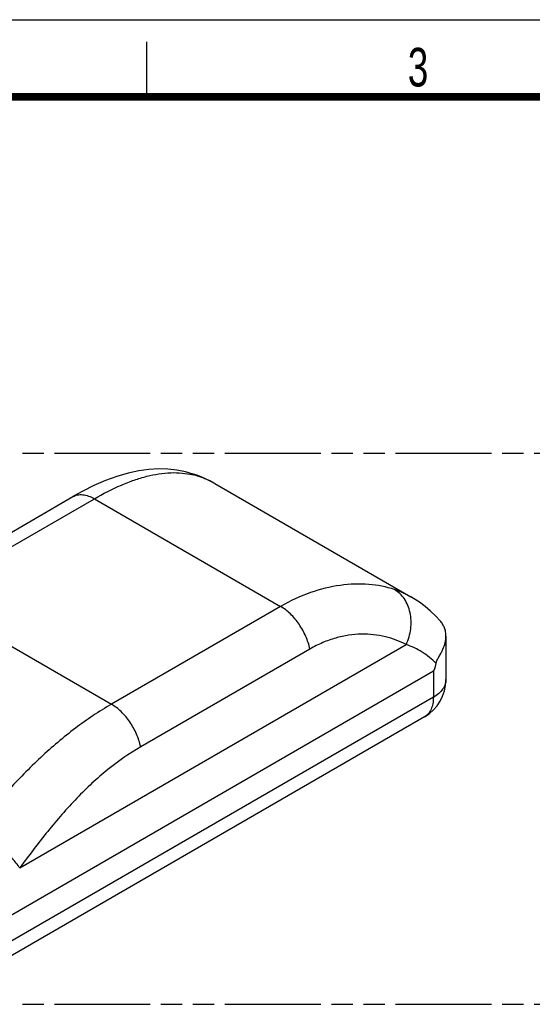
# Model space of a CAD drawing. Header units: millimetres. Extents: x 0 to 210, y 0 to 297.
# Tile 14 of 15: x 93 to 140, y 208 to 297. Entities that reach past the tile are written whole.
import ezdxf

# ---------------------------------------------------------------- set-up
doc = ezdxf.new("R2010")
doc.units = ezdxf.units.MM
doc.header["$LTSCALE"] = 19.36
doc.linetypes.add('PHANTOM', pattern=[0.8, 0.45, -0.05, 0.1, -0.05, 0.1, -0.05])
doc.layers.get('0').update_dxf_attribs({"linetype": 'CONTINUOUS'})
doc.layers.add('DEFAULT_3', color=7, linetype='PHANTOM')
doc.layers.add('Z_AXIS', color=7, linetype='CONTINUOUS')
doc.styles.add('TEXTSTYLE_2', font='txt', dxfattribs={"width": 0.75})

msp = doc.modelspace()

# ---------------------------------------------------------------- linework, layer by layer
at = {"color": 2, "linetype": 'CONTINUOUS'}
for p, q in [((0, 297), (210, 297)), ((105, 290), (105, 295))]:
    msp.add_line(p, q, dxfattribs=at)
at = {"color": 7, "linetype": 'CONTINUOUS'}
for p, q in [((109.2046, 255.7862), (109.2055, 255.7859)), ((111.15, 254.9261), (111.1538, 254.9239)), ((82.9091, 244.8595), (98.2766, 253.7319)), ((128.9679, 244.6392), (128.9633, 244.6418)), ((132.1458, 241.0731), (132.1458, 237.1308)), ((89.8677, 214.1773), (131.0035, 237.9269)), ((130.1958, 233.7533), (88.0876, 209.4423))]:
    msp.add_line(p, q, dxfattribs=at)
at = {"color": 9, "linetype": 'CONTINUOUS'}
for p, q in [((84.859, 244.6664), (100.2265, 253.5388)), ((100.2265, 253.5388), (117.138, 243.7751)), ((84.859, 244.6664), (101.7705, 234.9028)), ((117.138, 243.7751), (101.7705, 234.9028)), ((93.4412, 220.0526), (128.5302, 240.3111)), ((119.7951, 239.909), (104.4276, 231.0366)), ((131.0035, 237.9269), (131.0035, 235.5387)), ((131.0035, 235.5387), (89.8677, 211.7891))]:
    msp.add_line(p, q, dxfattribs=at)
at = {"color": 7, "linetype": 'CONTINUOUS', "const_width": 0.7}
msp.add_lwpolyline([(7, 290), (203, 290)], dxfattribs=at)
at = {"color": 7, "linetype": 'CONTINUOUS'}
for points in [[(109.2046, 255.7862), (108.5089, 255.9809), (107.7148, 256.1368), (106.9018, 256.2269), (106.0599, 256.2502), (105.1786, 256.2021), (104.2571, 256.0773), (103.2803, 255.8667), (102.2691, 255.57), (101.2292, 255.1878), (100.1871, 254.7332), (99.1828, 254.2326), (98.2762, 253.7317)], [(111.15, 254.9261), (111.0792, 254.9666), (110.7067, 255.1671), (110.3244, 255.3523), (109.9328, 255.5217), (109.5328, 255.6748), (109.2055, 255.7859)], [(131.6144, 242.4776), (131.228, 242.889), (130.7508, 243.344), (130.2512, 243.7658), (129.7313, 244.1531), (129.1932, 244.5052), (128.9633, 244.6418)]]:
    msp.add_lwpolyline(points, dxfattribs=at)
at = {"color": 9, "linetype": 'CONTINUOUS'}
for centre, radius, start, end in [((107.5195, 248.7357), 7.1696, 72.177772, 76.59007), ((108.3963, 253.2673), 2.6454, 60.128946, 72.18867), ((107.4458, 248.4915), 7.4246, 60.07205, 72.213271), ((124.9845, 237.7448), 7.9624, 60.01949, 71.792006)]:
    msp.add_arc(centre, radius, start, end, dxfattribs=at)
at = {"color": 7, "linetype": 'CONTINUOUS'}
msp.add_arc((128.2457, 237.1308), 3.9, 299.996641, 359.999413, dxfattribs=at)
msp.add_ellipse((128.2458, 361.1249), major_axis=(-2.7233, 123.2082), ratio=0.0226588, start_param=-3.1291707, end_param=-3.0365134, dxfattribs=at)
at = {"color": 9, "linetype": 'CONTINUOUS'}
for points, knots in [([(100.2265, 253.5388), (101.0185, 253.996), (102.2086, 254.6094), (103.8215, 255.2435), (105.3015, 255.6961), (106.7658, 255.9363), (108.1797, 255.8989), (108.8541, 255.788), (109.1822, 255.7098)], [0, 0, 0, 0, 0.2910108, 0.4248275, 0.5510173, 0.7833451, 0.8926546, 1, 1, 1, 1]), ([(98.2766, 253.7319), (98.4052, 253.8061), (98.7008, 253.9135), (99.1917, 253.9258), (99.715, 253.7996), (100.0554, 253.6376), (100.2265, 253.5388)], [0, 0, 0, 0, 0.217781, 0.4509455, 0.7102214, 1, 1, 1, 1]), ([(127.4725, 245.3085), (126.7225, 245.556), (125.0788, 245.8636), (122.4789, 245.7682), (119.7541, 245.0939), (117.9993, 244.2723), (117.138, 243.7751)], [0, 0, 0, 0, 0.22072, 0.4621145, 0.7220666, 1, 1, 1, 1]), ([(128.5302, 240.3111), (128.7418, 240.7647), (129.0217, 241.7274), (128.9859, 242.9662), (128.7122, 243.8667), (128.3993, 244.4576), (127.9866, 244.9512), (127.65, 245.2055), (127.4725, 245.3085)], [0, 0, 0, 0, 0.2699054, 0.5311638, 0.6556281, 0.7748986, 0.8893088, 1, 1, 1, 1]), ([(119.7951, 239.909), (119.7117, 240.3039), (119.4487, 241.092), (118.8453, 242.174), (118.0757, 243.1016), (117.4583, 243.5902), (117.138, 243.7751)], [0, 0, 0, 0, 0.2519069, 0.5143361, 0.7691769, 1, 1, 1, 1]), ([(128.5302, 240.3111), (127.9401, 240.6294), (126.6095, 241.123), (124.8114, 241.3093), (123.2939, 241.1818), (122.1123, 240.9269), (120.9306, 240.5078), (120.1697, 240.1253), (119.7951, 239.909)], [0, 0, 0, 0, 0.2206374, 0.4610414, 0.5884647, 0.720583, 0.8576663, 1, 1, 1, 1]), ([(131.2468, 238.6027), (130.8692, 238.9906), (130.026, 239.68), (129.0394, 240.1427), (128.5302, 240.3111)], [0, 0, 0, 0, 0.502343, 1, 1, 1, 1]), ([(132.1458, 237.1308), (132.1458, 236.9823), (132.091, 236.6726), (131.8562, 236.2413), (131.4852, 235.8512), (131.1747, 235.6375), (131.0035, 235.5387)], [0, 0, 0, 0, 0.2177714, 0.45095, 0.7101997, 1, 1, 1, 1]), ([(131.0035, 235.5387), (131.0035, 235.341), (130.9737, 234.9652), (130.8213, 234.4489), (130.5652, 234.0299), (130.3244, 233.8276), (130.1958, 233.7533)], [0, 0, 0, 0, 0.2897968, 0.5490465, 0.7822267, 1, 1, 1, 1]), ([(101.7705, 234.9028), (100.637, 234.2483), (98.4052, 232.7519), (95.2706, 230.0818), (92.2659, 227.0087), (90.3587, 224.791), (89.4056, 223.6437)], [0, 0, 0, 0, 0.2336303, 0.4781317, 0.7337745, 1, 1, 1, 1]), ([(104.4276, 231.0366), (104.3442, 231.4315), (104.0812, 232.2196), (103.4778, 233.3017), (102.7082, 234.2292), (102.0908, 234.7178), (101.7705, 234.9028)], [0, 0, 0, 0, 0.2519069, 0.5143361, 0.7691769, 1, 1, 1, 1]), ([(104.4276, 231.0366), (103.3827, 230.4333), (101.34, 229.0041), (98.5461, 226.3863), (95.9198, 223.3533), (94.2683, 221.1746), (93.4412, 220.0526)], [0, 0, 0, 0, 0.2314269, 0.4757987, 0.7326507, 1, 1, 1, 1]), ([(93.4412, 220.0526), (93.3459, 220.203), (93.1194, 220.5158), (92.7205, 220.9847), (92.2472, 221.476), (91.5354, 222.1405), (90.7707, 222.7582), (89.985, 223.3005), (89.5959, 223.5375), (89.4056, 223.6437)], [0, 0, 0, 0, 0.0981563, 0.2124354, 0.3391253, 0.4739557, 0.749072, 0.8798641, 1, 1, 1, 1])]:
    msp.add_open_spline(points, degree=3, knots=knots, dxfattribs=at)
at = {"color": 7, "linetype": 'CONTINUOUS'}
for points, knots in [([(132.1458, 241.0696), (132.1461, 241.1986), (132.1251, 241.4552), (132.0244, 241.827), (131.8553, 242.1739), (131.7007, 242.3809), (131.6144, 242.4776)], [0, 0, 0, 0, 0.251619, 0.499215, 0.7472197, 1, 1, 1, 1]), ([(131.2468, 238.6027), (131.2584, 238.6632), (131.2931, 238.7844), (131.3958, 239.012), (131.5496, 239.2751), (131.7233, 239.5817), (131.9177, 239.9751), (132.0922, 240.4659), (132.1453, 240.8732), (132.1458, 241.0696)], [0, 0, 0, 0, 0.0696289, 0.141822, 0.2818596, 0.4141125, 0.5402863, 0.7778651, 1, 1, 1, 1])]:
    msp.add_open_spline(points, degree=3, knots=knots, dxfattribs=at)
at = {"layer": 'DEFAULT_3', "color": 7, "linetype": 'PHANTOM'}
for p, q in [((50.1286, 257.68), (150.1286, 257.68)), ((50.1286, 207.68), (150.1286, 207.68))]:
    msp.add_line(p, q, dxfattribs=at)
at = {"layer": 'Z_AXIS', "color": 7, "linetype": 'CONTINUOUS'}
msp.add_line((111.1496, 254.9263), (128.9646, 244.6411), dxfattribs=at)

# ---------------------------------------------------------------- texts
at = {"color": 5, "linetype": 'CONTINUOUS', "style": 'TEXTSTYLE_2', "width": 0.714286}
msp.add_text('3', height=3.5, dxfattribs=at).set_placement((128.6839, 290.9429))

doc.saveas('drawing.dxf')
